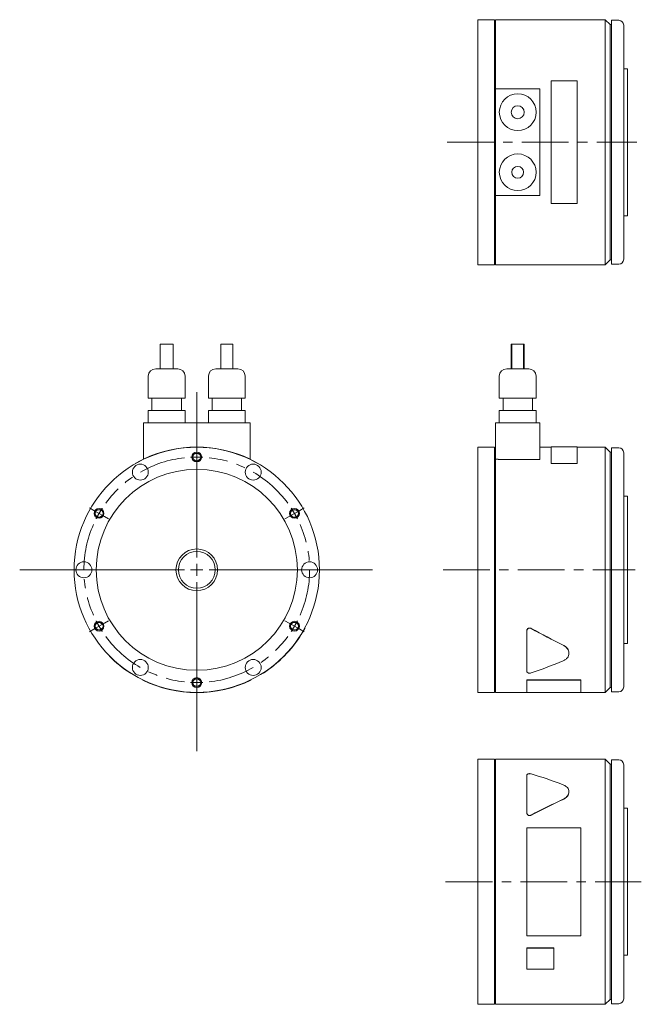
# Model space of a CAD drawing. Header units: millimetres. Extents: x 28 to 561, y 18 to 436.
# Tile 1 of 2: x 28 to 281, y 18 to 420. Entities that reach past the tile are written whole.
import ezdxf

# ---------------------------------------------------------------- set-up
doc = ezdxf.new("R2010")
doc.units = ezdxf.units.MM
doc.header["$LTSCALE"] = 1.5
doc.linetypes.add('CENTERX2', pattern=[20.32, 12.7, -2.54, 2.54, -2.54])

# ---------------------------------------------------------------- blocks, each defined once
blk = doc.blocks.new('SW_CENTERMARKSYMBOL_2')
at = {"color": 6, "linetype": 'Continuous', "lineweight": 0}
for p, q in [((0, 5), (0, 72.4)), ((-5, 0), (-72.18, 0)), ((0, 0), (-2.5, 0)), ((0, 0), (0, 2.5)), ((0, 0), (0, -2.5)), ((0, 0), (2.5, 0)), ((5, 0), (71.7, 0)), ((0, -5), (0, -73.95))]:
    blk.add_line(p, q, dxfattribs=at)
blk = doc.blocks.new('SW_CENTERMARKSYMBOL_3')
at = {"color": 6, "linetype": 'CENTERX2', "lineweight": 0}
for p, q in [((-42, -21.75), (-43.73, -20.75)), ((-39.84, -23), (-42, -21.75)), ((-39.84, -23), (-37.67, -24.25)), ((39.84, -23), (37.67, -24.25)), ((39.84, -23), (42, -21.75)), ((42, -21.75), (43.73, -20.75)), ((-37.67, -24.25), (-35.94, -25.25)), ((37.67, -24.25), (35.94, -25.25)), ((-39.84, -69), (-37.67, -67.75)), ((-37.67, -67.75), (-35.94, -66.75)), ((37.67, -67.75), (35.94, -66.75)), ((39.84, -69), (37.67, -67.75)), ((-42, -70.25), (-43.73, -71.25)), ((-39.84, -69), (-42, -70.25)), ((39.84, -69), (42, -70.25)), ((42, -70.25), (43.73, -71.25))]:
    blk.add_line(p, q, dxfattribs=at)
for start, end in [(90, 93.1139), (86.8861, 90), (96.2278, 143.7722), (36.2278, 83.7722), (150, 153.1139), (146.8861, 150), (30, 33.1139), (26.8861, 30), (156.2278, 203.7722), (336.2278, 23.7722), (206.8861, 210), (330, 333.1139), (210, 213.1139), (326.8861, 330), (216.2278, 263.7722), (276.2278, 323.7722), (266.8861, 270), (270, 273.1139)]:
    blk.add_arc((0, -46), 46, start, end, dxfattribs=at)

msp = doc.modelspace()

# ---------------------------------------------------------------- linework, layer by layer
at = {"color": 7, "linetype": 'Continuous', "lineweight": 15}
for p, q in [((221.12, 419.68), (214.32, 419.68)), ((214.32, 319.68), (214.32, 419.68)), ((221.12, 319.68), (221.12, 419.68)), ((221.62, 418.18), (221.12, 418.18)), ((266.32, 419.68), (221.62, 419.68)), ((221.62, 391.43), (221.62, 419.68)), ((268.32, 417.68), (266.32, 419.68)), ((266.32, 319.68), (266.32, 419.68)), ((271.82, 419.43), (268.82, 419.43)), ((268.82, 319.93), (268.82, 419.43)), ((268.82, 417.68), (268.32, 417.68)), ((268.32, 321.68), (268.32, 417.68)), ((273.82, 417.43), (273.82, 321.93)), ((275.32, 399.68), (273.82, 399.68)), ((275.32, 339.68), (275.32, 399.68)), ((244.32, 394.73), (244.32, 344.63)), ((254.82, 394.73), (244.32, 394.73)), ((254.82, 344.63), (254.82, 394.73)), ((239.62, 391.43), (221.62, 391.43)), ((221.62, 347.93), (221.62, 391.43)), ((239.62, 347.93), (239.62, 391.43)), ((239.62, 347.93), (221.62, 347.93)), ((221.62, 319.68), (221.62, 347.93)), ((244.32, 344.63), (254.82, 344.63)), ((273.82, 339.68), (275.32, 339.68)), ((266.32, 319.68), (268.32, 321.68)), ((268.32, 321.68), (268.82, 321.68)), ((214.32, 319.68), (221.12, 319.68)), ((221.12, 321.18), (221.62, 321.18)), ((221.62, 319.68), (266.32, 319.68)), ((268.82, 319.93), (271.82, 319.93)), ((84.89, 287.27), (84.89, 277.27)), ((84.89, 287.27), (90.19, 287.27)), ((90.19, 277.27), (90.19, 287.27)), ((109.63, 287.27), (109.63, 277.27)), ((109.63, 287.27), (114.45, 287.27)), ((114.45, 277.27), (114.45, 287.27)), ((227.97, 287.27), (227.97, 277.27)), ((227.97, 287.27), (228.21, 287.27)), ((228.21, 287.27), (228.21, 277.27)), ((228.21, 287.27), (233.03, 287.27)), ((233.03, 277.27), (233.03, 287.27)), ((233.03, 287.27), (233.27, 287.27)), ((233.27, 277.27), (233.27, 287.27)), ((83.04, 277.27), (92.04, 277.27)), ((107.54, 277.27), (116.54, 277.27)), ((226.12, 277.27), (235.12, 277.27)), ((80.04, 274.27), (80.04, 265.27)), ((95.04, 265.27), (95.04, 274.27)), ((104.54, 274.27), (104.54, 265.27)), ((119.54, 265.27), (119.54, 274.27)), ((223.12, 274.27), (223.12, 265.27)), ((238.12, 265.27), (238.12, 274.27)), ((80.04, 265.27), (95.04, 265.27)), ((81.54, 265.27), (81.54, 260.27)), ((93.54, 260.27), (93.54, 265.27)), ((104.54, 265.27), (119.54, 265.27)), ((106.04, 265.27), (106.04, 260.27)), ((118.04, 260.27), (118.04, 265.27)), ((223.12, 265.27), (238.12, 265.27)), ((224.62, 265.27), (224.62, 260.27)), ((236.62, 260.27), (236.62, 265.27)), ((80.04, 260.27), (80.04, 255.27)), ((80.04, 260.27), (95.04, 260.27)), ((95.04, 255.27), (95.04, 260.27)), ((104.54, 260.27), (104.54, 255.27)), ((104.54, 260.27), (119.54, 260.27)), ((119.54, 255.27), (119.54, 260.27)), ((223.12, 260.27), (223.12, 255.27)), ((223.12, 260.27), (238.12, 260.27)), ((238.12, 255.27), (238.12, 260.27)), ((121.54, 255.27), (78.04, 255.27)), ((78.04, 255.27), (78.04, 240.4)), ((121.54, 240.4), (121.54, 255.27)), ((221.62, 240.4), (221.62, 255.27)), ((239.62, 255.27), (221.62, 255.27)), ((239.62, 240.29), (239.62, 255.27)), ((221.12, 245.27), (214.32, 245.27)), ((214.32, 195.27), (214.32, 245.27)), ((221.12, 195.27), (221.12, 245.27)), ((244.32, 245.27), (239.62, 245.27)), ((254.82, 245.37), (244.32, 245.37)), ((244.32, 245.37), (244.32, 238.66)), ((254.82, 238.66), (254.82, 245.37)), ((266.32, 245.27), (254.82, 245.27)), ((268.32, 243.27), (266.32, 245.27)), ((266.32, 195.27), (266.32, 245.27)), ((271.82, 245.02), (268.82, 245.02)), ((268.82, 195.27), (268.82, 245.02)), ((221.62, 243.77), (221.12, 243.77)), ((268.82, 243.27), (268.32, 243.27)), ((268.32, 195.27), (268.32, 243.27)), ((273.82, 243.02), (273.82, 147.52)), ((74.79, 238.57), (74.74, 238.66)), ((78.04, 240.4), (78.04, 240.29)), ((121.54, 240.29), (121.54, 240.4)), ((124.79, 238.57), (124.84, 238.66)), ((221.62, 195.27), (221.62, 240.4)), ((222.62, 240.4), (221.62, 240.4)), ((222.62, 240.29), (222.62, 240.4)), ((239.62, 240.29), (222.62, 240.29)), ((244.32, 238.66), (254.82, 238.66)), ((244.32, 238.57), (244.32, 238.66)), ((244.32, 238.57), (254.82, 238.57)), ((254.82, 238.57), (254.82, 238.66)), ((275.32, 225.27), (273.82, 225.27)), ((275.32, 195.27), (275.32, 225.27)), ((214.32, 145.27), (214.32, 195.27)), ((221.12, 145.27), (221.12, 195.27)), ((221.62, 145.27), (221.62, 195.27)), ((266.32, 145.27), (266.32, 195.27)), ((268.32, 147.27), (268.32, 195.27)), ((268.82, 145.52), (268.82, 195.27)), ((275.32, 165.27), (275.32, 195.27)), ((143.88, 171.47), (143.79, 171.52)), ((234.32, 170.44), (234.32, 170.39)), ((234.32, 153.78), (234.32, 170.39)), ((273.82, 165.27), (275.32, 165.27)), ((251.52, 161.21), (251.52, 161.27)), ((64.24, 160.11), (64.17, 160.04)), ((72.79, 153.19), (72.74, 153.1)), ((126.79, 153.19), (126.84, 153.1)), ((77.79, 150.37), (77.75, 150.28)), ((121.79, 150.37), (121.83, 150.28)), ((234.32, 150.37), (256.32, 150.37)), ((234.32, 150.37), (234.32, 150.28)), ((234.32, 150.28), (256.32, 150.28)), ((234.32, 145.17), (234.32, 150.28)), ((256.32, 150.37), (256.32, 150.28)), ((256.32, 150.28), (256.32, 145.17)), ((214.32, 145.27), (221.12, 145.27)), ((221.12, 146.77), (221.62, 146.77)), ((221.62, 145.27), (234.32, 145.27)), ((234.32, 145.17), (256.32, 145.17)), ((256.32, 145.27), (266.32, 145.27)), ((266.32, 145.27), (268.32, 147.27)), ((268.32, 147.27), (268.82, 147.27)), ((268.82, 145.52), (271.82, 145.52)), ((221.12, 118.02), (214.32, 118.02)), ((214.32, 18.02), (214.32, 118.02)), ((221.12, 18.02), (221.12, 118.02)), ((221.62, 116.52), (221.12, 116.52)), ((266.32, 118.02), (221.62, 118.02)), ((221.62, 18.02), (221.62, 118.02)), ((268.32, 116.02), (266.32, 118.02)), ((266.32, 18.02), (266.32, 118.02)), ((271.82, 117.77), (268.82, 117.77)), ((268.82, 18.27), (268.82, 117.77)), ((268.82, 116.02), (268.32, 116.02)), ((268.32, 20.02), (268.32, 116.02)), ((273.82, 115.77), (273.82, 20.27)), ((234.32, 96.11), (234.32, 111.51)), ((251.52, 104.69), (251.52, 104.76)), ((275.32, 98.02), (273.82, 98.02)), ((275.32, 38.02), (275.32, 98.02)), ((234.32, 96.05), (234.32, 96.11)), ((234.32, 90.07), (256.32, 90.07)), ((234.32, 45.98), (234.32, 90.07)), ((256.32, 90.07), (256.32, 45.98)), ((256.32, 45.98), (234.32, 45.98)), ((234.32, 41.02), (245.32, 41.02)), ((234.32, 41.02), (234.32, 40.97)), ((234.32, 40.97), (245.32, 40.97)), ((234.32, 32.4), (234.32, 40.97)), ((245.32, 41.02), (245.32, 40.97)), ((245.32, 40.97), (245.32, 32.4)), ((273.82, 38.02), (275.32, 38.02)), ((245.32, 32.4), (234.32, 32.4)), ((214.32, 18.02), (221.12, 18.02)), ((221.12, 19.52), (221.62, 19.52)), ((221.62, 18.02), (266.32, 18.02)), ((266.32, 18.02), (268.32, 20.02)), ((268.32, 20.02), (268.82, 20.02)), ((268.82, 18.27), (271.82, 18.27))]:
    msp.add_line(p, q, dxfattribs=at)
at = {"color": 6, "linetype": 'CENTERX2', "lineweight": 0}
for p, q in [((201.85, 369.68), (279.19, 369.68)), ((200.22, 195.27), (278.52, 195.27)), ((201.23, 68.02), (280.99, 68.02))]:
    msp.add_line(p, q, dxfattribs=at)
at = {"color": 7, "linetype": 'Continuous', "lineweight": 15, "flags": 128}
for points in [[(74.74, 238.66), (77.05, 239.91), (78.04, 240.4)], [(121.54, 240.4), (122.54, 239.91), (124.84, 238.66)]]:
    msp.add_lwpolyline(points, dxfattribs=at)
at = {"color": 7, "linetype": 'Continuous', "lineweight": 15}
for centre, radius in [((230.62, 381.93), 7.5), ((230.62, 381.93), 2.65), ((230.62, 357.43), 7.5), ((230.62, 357.43), 2.41), ((99.79, 195.27), 50), ((76.79, 235.11), 3.25), ((122.79, 235.11), 3.25), ((99.79, 195.27), 41), ((99.79, 195.27), 8.5), ((99.79, 195.27), 7.5), ((53.79, 195.27), 3.25), ((145.79, 195.27), 3.25), ((76.79, 155.43), 3.25), ((122.79, 155.43), 3.25)]:
    msp.add_circle(centre, radius, dxfattribs=at)
at = {"color": 6, "linetype": 'Continuous', "lineweight": 15}
for centre in [(99.79, 241.27), (59.95, 218.27), (139.63, 218.27), (59.95, 172.27), (139.63, 172.27), (99.79, 149.27)]:
    msp.add_circle(centre, 2, dxfattribs=at)
for centre in [(99.79, 241.27), (59.95, 218.27), (139.63, 218.27), (59.95, 172.27), (139.63, 172.27), (99.79, 149.27)]:
    msp.add_circle(centre, 1.62)
at = {"color": 7, "linetype": 'Continuous', "lineweight": 15}
for centre, radius, start, end in [((271.82, 417.43), 2, 0, 90), ((271.82, 321.93), 2, 270, 0), ((83.04, 274.27), 3, 90, 180), ((92.04, 274.27), 3, 0, 90), ((107.54, 274.27), 3, 90, 180), ((116.54, 274.27), 3, 0, 90), ((226.12, 274.27), 3, 90, 180), ((235.12, 274.27), 3, 0, 90), ((99.79, 195.27), 50.1, 64.2699, 115.7301), ((271.82, 243.02), 2, 0, 90), ((99.79, 195.27), 50.1, 304.0995, 330.2229), ((99.79, 195.27), 50.1, 224.6862, 237.3168), ((99.79, 195.27), 50.1, 243.8961, 296.1039), ((271.82, 147.52), 2, 270, 0), ((271.82, 115.77), 2, 0, 90), ((271.82, 20.27), 2, 270, 0)]:
    msp.add_arc(centre, radius, start, end, dxfattribs=at)
for centre, major_axis, ratio, start_param, end_param in [((256.14, 195.27), (79.86, -42.06), 0.338518, 4.639839, 4.801895), ((256.14, 195.27), (79.85, -42.16), 0.338901, 4.64047, 4.802526), ((256.14, 195.27), (79.85, 42.16), 0.338901, 4.286317, 4.448373), ((256.14, 68.02), (79.71, -40.29), 0.373584, 1.844372, 2.006428), ((256.14, 68.02), (79.71, 40.29), 0.373584, 1.4711, 1.633156), ((256.14, 68.02), (79.72, 40.19), 0.373141, 1.471798, 1.633854)]:
    msp.add_ellipse(centre, major_axis=major_axis, ratio=ratio, start_param=start_param, end_param=end_param, dxfattribs=at)
for points, knots in [([(143.28, 170.39), (143.33, 170.48), (143.44, 170.67), (143.58, 170.93), (143.71, 171.16), (143.8, 171.34), (143.87, 171.45), (143.87, 171.46), (143.88, 171.47)], [0, 0, 0, 0, 0.168373, 0.337063, 0.505681, 0.673847, 0.841801, 1, 1, 1, 1]), ([(236.15, 171.36), (236.12, 171.37), (236.06, 171.41), (235.96, 171.45), (235.84, 171.48), (235.7, 171.51), (235.49, 171.53), (235.22, 171.5), (234.92, 171.39), (234.66, 171.21), (234.5, 171.02), (234.41, 170.85), (234.36, 170.72), (234.33, 170.58), (234.32, 170.49), (234.32, 170.44)], [0, 0, 0, 0, 0.042038, 0.083846, 0.125776, 0.188389, 0.250822, 0.375373, 0.500091, 0.62494, 0.749832, 0.812302, 0.874897, 0.937445, 1, 1, 1, 1]), ([(234.32, 170.39), (234.32, 170.48), (234.34, 170.58), (234.39, 170.76), (234.43, 170.84), (234.54, 171.01), (234.6, 171.09), (234.75, 171.22), (234.83, 171.28), (235.02, 171.38), (235.12, 171.41), (235.33, 171.46), (235.43, 171.47), (235.76, 171.47), (235.97, 171.41), (236.15, 171.31)], [0, 0, 0, 0, 0.125, 0.125, 0.25, 0.25, 0.375, 0.375, 0.5, 0.5, 0.625, 0.625, 0.75, 0.75, 1, 1, 1, 1]), ([(249.1, 164.59), (249.45, 164.38), (250.15, 163.98), (250.93, 163.15), (251.39, 162.24), (251.58, 161.58), (251.52, 161.27), (251.52, 161.27)], [0, 0, 0, 0, 0.249945, 0.499964, 0.749978, 0.999981, 1, 1, 1, 1]), ([(249.1, 164.52), (249.47, 164.34), (249.8, 164.13), (250.41, 163.64), (250.66, 163.37), (251.09, 162.78), (251.25, 162.48), (251.47, 161.84), (251.52, 161.52), (251.52, 160.89), (251.47, 160.58), (251.25, 159.97), (251.09, 159.69), (250.77, 159.29), (250.65, 159.16), (250.39, 158.92), (250.25, 158.8), (249.8, 158.48), (249.47, 158.3), (249.1, 158.14)], [0, 0, 0, 0, 0.125, 0.125, 0.25, 0.25, 0.375, 0.375, 0.5, 0.5, 0.625, 0.625, 0.75, 0.75, 0.8125, 0.8125, 0.875, 0.875, 1, 1, 1, 1]), ([(126.85, 153.1), (126.85, 153.11), (126.86, 153.12), (126.97, 153.19), (127.14, 153.29), (127.36, 153.44), (127.61, 153.6), (127.79, 153.72), (127.88, 153.78)], [0, 0, 0, 0, 0.157247, 0.325625, 0.493937, 0.662125, 0.830648, 1, 1, 1, 1]), ([(236.15, 153.2), (235.97, 153.14), (235.76, 153.11), (235.44, 153.1), (235.33, 153.11), (235.12, 153.14), (235.02, 153.16), (234.74, 153.25), (234.59, 153.34), (234.43, 153.49), (234.39, 153.55), (234.34, 153.66), (234.32, 153.72), (234.32, 153.78)], [0, 0, 0, 0, 0.25, 0.25, 0.375, 0.375, 0.5, 0.5, 0.75, 0.75, 0.875, 0.875, 1, 1, 1, 1]), ([(234.32, 111.51), (234.32, 111.56), (234.34, 111.61), (234.39, 111.72), (234.43, 111.77), (234.54, 111.86), (234.6, 111.9), (234.75, 111.97), (234.83, 112.01), (235.02, 112.06), (235.12, 112.08), (235.33, 112.1), (235.43, 112.11), (235.76, 112.11), (235.97, 112.08), (236.15, 112.02)], [0, 0, 0, 0, 0.125, 0.125, 0.25, 0.25, 0.375, 0.375, 0.5, 0.5, 0.625, 0.625, 0.75, 0.75, 1, 1, 1, 1]), ([(249.1, 107.58), (249.47, 107.44), (249.8, 107.27), (250.41, 106.87), (250.66, 106.65), (251.09, 106.16), (251.25, 105.9), (251.47, 105.34), (251.52, 105.06), (251.52, 104.46), (251.47, 104.17), (251.25, 103.58), (251.09, 103.29), (250.77, 102.88), (250.65, 102.75), (250.39, 102.5), (250.25, 102.38), (249.8, 102.03), (249.47, 101.83), (249.1, 101.66)], [0, 0, 0, 0, 0.125, 0.125, 0.25, 0.25, 0.375, 0.375, 0.5, 0.5, 0.625, 0.625, 0.75, 0.75, 0.8125, 0.8125, 0.875, 0.875, 1, 1, 1, 1]), ([(251.52, 104.69), (251.49, 104.39), (251.43, 103.79), (250.92, 102.94), (250.15, 102.16), (249.45, 101.78), (249.1, 101.6)], [0, 0, 0, 0, 0.249972, 0.499975, 0.749983, 1, 1, 1, 1]), ([(236.15, 95.23), (235.97, 95.13), (235.76, 95.08), (235.44, 95.08), (235.33, 95.09), (235.12, 95.13), (235.02, 95.17), (234.74, 95.31), (234.59, 95.44), (234.43, 95.67), (234.39, 95.76), (234.34, 95.93), (234.32, 96.02), (234.32, 96.11)], [0, 0, 0, 0, 0.25, 0.25, 0.375, 0.375, 0.5, 0.5, 0.75, 0.75, 0.875, 0.875, 1, 1, 1, 1]), ([(234.32, 96.05), (234.32, 96.02), (234.33, 95.96), (234.34, 95.88), (234.37, 95.77), (234.41, 95.66), (234.5, 95.5), (234.67, 95.32), (234.92, 95.15), (235.22, 95.04), (235.49, 95.02), (235.7, 95.03), (235.86, 95.06), (236.01, 95.11), (236.11, 95.15), (236.15, 95.18)], [0, 0, 0, 0, 0.041971, 0.083785, 0.125747, 0.18834, 0.250805, 0.375246, 0.499981, 0.624832, 0.749615, 0.812006, 0.874564, 0.937219, 1, 1, 1, 1])]:
    msp.add_open_spline(points, degree=3, knots=knots, dxfattribs=at)

# ---------------------------------------------------------------- block references
at = {"color": 7, "linetype": 'Continuous', "lineweight": 0}
msp.add_blockref('SW_CENTERMARKSYMBOL_2', (99.79, 195.27), dxfattribs=at)
at = {"color": 7, "linetype": 'CENTERX2', "lineweight": 0}
msp.add_blockref('SW_CENTERMARKSYMBOL_3', (99.79, 241.27), dxfattribs=at)

doc.saveas('drawing.dxf')
